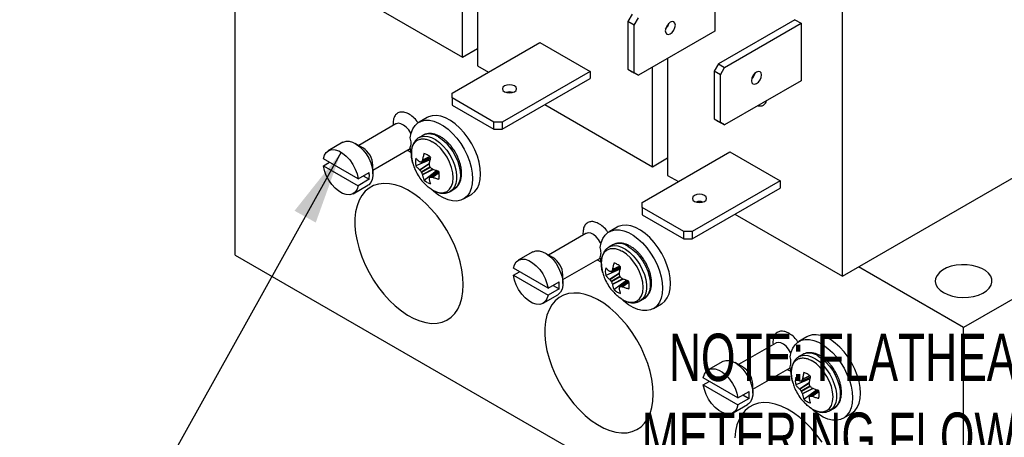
# Model space of a CAD drawing. Header units: inches. Extents: x 0.5 to 22.4, y 0.5 to 16.5.
# Tile 16 of 20: x 17.1 to 20.6, y 12.2 to 13.7. Entities that reach past the tile are written whole.
import ezdxf

# ---------------------------------------------------------------- set-up
doc = ezdxf.new("R2010")
doc.units = ezdxf.units.IN
doc.header["$LTSCALE"] = 2
doc.header["$MEASUREMENT"] = 0
doc.linetypes.add('SLD-Solid', pattern=[0])
doc.layers.add('TEXT', color=140, linetype='SLD-Solid', lineweight=25)
doc.styles.add('SLDTEXTSTYLE0', font='TXT', dxfattribs={"width": 0.7})
doc.dimstyles.new('SLDDIMSTYLE7', dxfattribs={"dimtxt": 0.18, "dimasz": 0.26, "dimexe": 0, "dimexo": 0.0625, "dimgap": 0, "dimtad": 0, "dimtih": 1, "dimtoh": 1, "dimdec": 0, "dimrnd": 1e-09, "dimzin": 0, "dimdsep": 46, "dimtxsty": 'Standard', "dimsah": 1, "dimcen": 0.09, "dimadec": 0, "dimazin": 0, "dimtfac": 0.26, "dimtdec": 0, "dimtofl": 0, "dimtmove": 0, "dimatfit": 3, "dimfxl": 0, "dimfrac": 2, "dimtolj": 1, "dimtzin": 0, "dimarcsym": 0})

msp = doc.modelspace()

# ---------------------------------------------------------------- linework, layer by layer
for p, q in [((17.8596, 12.8264), (17.8596, 14.0512)), ((18.7129, 13.9041), (18.7129, 13.4926)), ((18.6598, 13.5232), (18.6598, 13.8735)), ((19.548, 13.8172), (19.548, 13.6147)), ((18.2815, 13.7416), (18.6598, 13.5232)), ((19.9963, 12.7517), (19.9963, 13.7046)), ((19.2568, 13.6744), (19.2418, 13.6485)), ((19.2637, 13.6358), (19.2418, 13.6485)), ((19.2418, 13.6485), (19.2418, 13.4806)), ((19.2637, 13.6358), (19.2787, 13.6618)), ((19.8294, 13.6548), (19.5601, 13.4993)), ((19.8294, 13.6548), (19.8513, 13.6421)), ((19.2637, 13.468), (19.2637, 13.6358)), ((19.548, 13.6147), (19.2787, 13.4593)), ((19.3811, 13.6366), (19.3811, 13.63)), ((19.5821, 13.4867), (19.8513, 13.6421)), ((19.8513, 13.6421), (19.8513, 13.4396)), ((18.6232, 13.3968), (18.9321, 13.5751)), ((18.6598, 13.5232), (18.7129, 13.5538)), ((18.9321, 13.5751), (19.1089, 13.473)), ((19.3811, 13.5184), (19.3811, 13.1068)), ((18.7129, 13.4926), (18.751, 13.4706)), ((19.2418, 13.4806), (19.2637, 13.468)), ((19.2418, 13.4806), (19.2568, 13.4719)), ((19.3281, 13.1374), (19.3281, 13.4878)), ((19.5601, 13.4993), (19.5451, 13.4733)), ((19.5601, 13.4993), (19.5821, 13.4867)), ((19.5671, 13.4607), (19.5821, 13.4867)), ((19.1089, 13.473), (18.8, 13.2947)), ((18.8, 13.2694), (19.1089, 13.4477)), ((19.1089, 13.473), (19.1089, 13.4477)), ((19.2568, 13.4719), (19.2787, 13.4593)), ((19.2787, 13.4593), (19.2637, 13.468)), ((19.5671, 13.4607), (19.5451, 13.4733)), ((19.5451, 13.4733), (19.5451, 13.3055)), ((19.5671, 13.2928), (19.5671, 13.4607)), ((19.8513, 13.4396), (19.5821, 13.2842)), ((19.6821, 13.4579), (19.6854, 13.4565)), ((18.6232, 13.3795), (18.6232, 13.3968)), ((18.77, 13.2947), (18.6232, 13.3795)), ((18.6232, 13.3795), (18.6232, 13.3541)), ((18.6232, 13.3541), (18.77, 13.2694)), ((18.9497, 13.3558), (19.3281, 13.1374)), ((18.5354, 13.3102), (18.5071, 13.2939)), ((19.5451, 13.3055), (19.5671, 13.2928)), ((19.5451, 13.3055), (19.5601, 13.2968)), ((18.4257, 13.2878), (18.2947, 13.2121)), ((18.4154, 13.2894), (18.4162, 13.2823)), ((18.8, 13.2947), (18.77, 13.2947)), ((18.77, 13.2694), (18.77, 13.2947)), ((18.77, 13.2694), (18.8, 13.2694)), ((18.8, 13.2947), (18.8, 13.2694)), ((19.5601, 13.2968), (19.5821, 13.2842)), ((19.5821, 13.2842), (19.5671, 13.2928)), ((18.5202, 13.2477), (18.5069, 13.2401)), ((18.2391, 13.2233), (18.1878, 13.1937)), ((18.3093, 13.2037), (18.2828, 13.219)), ((18.3447, 13.1255), (18.4757, 13.2012)), ((18.479, 13.1852), (18.4758, 13.2048)), ((18.2925, 13.095), (18.1706, 13.1654)), ((18.4658, 13.1955), (18.4803, 13.1876)), ((18.5151, 13.1536), (18.5473, 13.1675)), ((18.5474, 13.1679), (18.5158, 13.1543)), ((18.5459, 13.1723), (18.5188, 13.1597)), ((18.5452, 13.1729), (18.5192, 13.1607)), ((19.2914, 13.011), (19.6003, 13.1893)), ((19.3281, 13.1374), (19.3811, 13.1681)), ((19.6003, 13.1893), (19.7771, 13.0873)), ((19.9963, 12.7517), (20.7345, 13.1779)), ((18.1706, 13.1409), (18.1918, 13.1531)), ((18.1706, 13.1409), (18.2925, 13.0705)), ((18.3447, 13.1118), (18.3447, 13.1424)), ((18.5464, 13.1619), (18.4957, 13.1404)), ((18.5087, 13.1267), (18.544, 13.1499)), ((18.5095, 13.1258), (18.5437, 13.1483)), ((18.5145, 13.1195), (18.5452, 13.1373)), ((18.5465, 13.135), (18.5158, 13.1172)), ((18.5553, 13.1282), (18.5188, 13.1098)), ((18.2925, 13.095), (18.3314, 13.1175)), ((18.3102, 13.1052), (18.3314, 13.093)), ((18.5569, 13.1276), (18.5192, 13.1087)), ((18.5245, 13.0905), (18.5684, 13.1237)), ((18.5737, 13.1217), (18.5456, 13.1008)), ((18.5465, 13.101), (18.5742, 13.1215)), ((18.5527, 13.1009), (18.5772, 13.118)), ((18.5538, 13.1007), (18.5773, 13.1172)), ((19.3811, 13.1068), (19.4192, 13.0848)), ((18.2753, 13.0422), (18.3266, 13.0718)), ((18.3314, 13.093), (18.2925, 13.0705)), ((19.7771, 13.0873), (19.4682, 12.909)), ((19.4682, 12.8837), (19.7771, 13.062)), ((19.7771, 13.0873), (19.7771, 13.062)), ((18.6164, 13.0504), (18.6297, 13.0581)), ((18.6631, 13.0237), (18.6914, 13.04)), ((19.2914, 12.9937), (19.2914, 13.011)), ((19.4382, 12.909), (19.2914, 12.9937)), ((19.2914, 12.9937), (19.2914, 12.9684)), ((19.2914, 12.9684), (19.4382, 12.8837)), ((19.6179, 12.9701), (19.9963, 12.7517)), ((21.13, 12.9796), (20.4229, 12.5714)), ((19.2036, 12.9244), (19.1753, 12.9081)), ((19.094, 12.902), (18.9629, 12.8264)), ((19.0836, 12.9036), (19.0844, 12.8965)), ((19.4682, 12.909), (19.4382, 12.909)), ((19.4382, 12.8837), (19.4382, 12.909)), ((19.4682, 12.909), (19.4682, 12.8837)), ((19.1884, 12.862), (19.1751, 12.8543)), ((19.4382, 12.8837), (19.4682, 12.8837)), ((17.8596, 12.8264), (20.4229, 11.3466)), ((18.9073, 12.8376), (18.856, 12.808)), ((18.9775, 12.8179), (18.951, 12.8332)), ((19.1472, 12.7995), (19.144, 12.819)), ((19.0129, 12.7398), (19.144, 12.8154)), ((19.134, 12.8097), (19.1485, 12.8018)), ((19.1834, 12.7678), (19.2155, 12.7817)), ((19.2156, 12.7822), (19.184, 12.7685)), ((19.2141, 12.7865), (19.187, 12.7739)), ((19.2134, 12.7871), (19.1874, 12.775)), ((20.4229, 12.5714), (20.0534, 12.7847)), ((18.9607, 12.7093), (18.8388, 12.7796)), ((18.8388, 12.7551), (18.86, 12.7674)), ((18.8388, 12.7551), (18.9607, 12.6848)), ((19.0129, 12.7261), (19.0129, 12.7567)), ((19.2146, 12.7761), (19.1639, 12.7546)), ((19.177, 12.741), (19.2122, 12.7641)), ((19.1777, 12.7401), (19.2119, 12.7625)), ((19.1827, 12.7338), (19.2134, 12.7515)), ((19.2147, 12.7492), (19.184, 12.7315)), ((18.9607, 12.7093), (18.9996, 12.7317)), ((18.9784, 12.7195), (18.9996, 12.7072)), ((19.2236, 12.7424), (19.187, 12.724)), ((19.2251, 12.7419), (19.1874, 12.7229)), ((19.1927, 12.7048), (19.2367, 12.7379)), ((19.242, 12.7359), (19.2138, 12.715)), ((19.2148, 12.7153), (19.2424, 12.7358)), ((19.2209, 12.7151), (19.2454, 12.7323)), ((19.222, 12.7149), (19.2456, 12.7314)), ((18.9435, 12.6564), (18.9948, 12.686)), ((18.9996, 12.7072), (18.9607, 12.6848)), ((19.2846, 12.6647), (19.2979, 12.6723)), ((19.3313, 12.6379), (19.3596, 12.6542)), ((20.4229, 11.3466), (20.4229, 12.5714)), ((19.7622, 12.5163), (19.6311, 12.4406)), ((19.7518, 12.5179), (19.7526, 12.5108)), ((19.8718, 12.5387), (19.8435, 12.5224)), ((19.8566, 12.4762), (19.8434, 12.4686)), ((19.5755, 12.4518), (19.5242, 12.4222)), ((19.6458, 12.4322), (19.6192, 12.4475)), ((19.6811, 12.354), (19.8122, 12.4297)), ((19.8022, 12.4239), (19.8167, 12.4161)), ((19.8154, 12.4137), (19.8122, 12.4333)), ((19.8823, 12.4008), (19.8552, 12.3882)), ((19.8816, 12.4014), (19.8556, 12.3892)), ((19.6289, 12.3235), (19.507, 12.3939)), ((19.507, 12.3694), (19.5282, 12.3816)), ((19.507, 12.3694), (19.6289, 12.299)), ((19.6811, 12.3403), (19.6811, 12.3709)), ((19.8828, 12.3904), (19.8321, 12.3689)), ((19.8452, 12.3552), (19.8804, 12.3784)), ((19.846, 12.3543), (19.8801, 12.3768)), ((19.8516, 12.3821), (19.8837, 12.396)), ((19.8838, 12.3964), (19.8522, 12.3827)), ((19.6289, 12.3235), (19.6678, 12.346)), ((19.6466, 12.3337), (19.6678, 12.3215)), ((19.8509, 12.348), (19.8816, 12.3658)), ((19.883, 12.3635), (19.8522, 12.3457)), ((19.8918, 12.3567), (19.8552, 12.3383)), ((19.8933, 12.3561), (19.8556, 12.3372)), ((19.8609, 12.319), (19.9049, 12.3522)), ((19.9102, 12.3502), (19.882, 12.3293)), ((19.883, 12.3295), (19.9106, 12.35)), ((19.8892, 12.3294), (19.9136, 12.3465)), ((19.8903, 12.3292), (19.9138, 12.3456)), ((19.6117, 12.2707), (19.663, 12.3003)), ((19.6678, 12.3215), (19.6289, 12.299)), ((19.9529, 12.2789), (19.9661, 12.2865)), ((19.9995, 12.2522), (20.0278, 12.2685))]:
    msp.add_line(p, q)
at = {"flags": 128}
for points in [[(19.391, 13.6049), (19.3978, 13.6104), (19.4035, 13.6181), (19.4073, 13.627), (19.4087, 13.6356), (19.4073, 13.6426), (19.4035, 13.647), (19.3978, 13.6481), (19.391, 13.6458)], [(19.391, 13.6458), (19.3842, 13.6403), (19.3785, 13.6326), (19.3747, 13.6237), (19.3733, 13.6152), (19.3747, 13.6081), (19.3785, 13.6037), (19.3842, 13.6026), (19.391, 13.6049)], [(19.6943, 13.4707), (19.6876, 13.4652), (19.6818, 13.4575), (19.678, 13.4486), (19.6767, 13.44), (19.678, 13.433), (19.6818, 13.4286), (19.6876, 13.4275), (19.6943, 13.4298)], [(19.6943, 13.4298), (19.7011, 13.4353), (19.7068, 13.443), (19.7107, 13.4519), (19.712, 13.4604), (19.7107, 13.4675), (19.7068, 13.4719), (19.7011, 13.473), (19.6943, 13.4707)], [(18.8076, 13.4216), (18.8022, 13.4169), (18.8003, 13.4114), (18.8022, 13.4059), (18.8076, 13.4012), (18.8157, 13.398), (18.8253, 13.3969), (18.8349, 13.398), (18.843, 13.4012)], [(18.843, 13.4012), (18.8484, 13.4059), (18.8503, 13.4114), (18.8484, 13.4169), (18.843, 13.4216), (18.8349, 13.4247), (18.8253, 13.4258), (18.8157, 13.4247), (18.8076, 13.4216)], [(18.6914, 13.04), (18.6928, 13.0408), (18.7036, 13.0497), (18.7122, 13.0615), (18.7185, 13.0759), (18.7224, 13.0927), (18.7237, 13.1114), (18.7224, 13.1316), (18.7185, 13.1529), (18.7122, 13.1746), (18.7036, 13.1964), (18.6928, 13.2176), (18.6802, 13.2379), (18.666, 13.2567), (18.6505, 13.2736), (18.6342, 13.2881), (18.6174, 13.3), (18.6006, 13.309), (18.584, 13.3148), (18.5681, 13.3174), (18.5532, 13.3166), (18.5398, 13.3125), (18.5354, 13.3102)], [(18.4786, 13.2535), (18.4777, 13.2553), (18.4706, 13.2668), (18.4621, 13.2766), (18.4527, 13.2841), (18.4432, 13.2887), (18.4342, 13.2901), (18.4264, 13.2882), (18.4257, 13.2878)], [(18.4758, 13.239), (18.4792, 13.2557), (18.4851, 13.2702), (18.4932, 13.2822), (18.5033, 13.2915), (18.5153, 13.2977), (18.5289, 13.3008), (18.5438, 13.3007), (18.5596, 13.2974), (18.5759, 13.291), (18.5925, 13.2816), (18.6089, 13.2694), (18.6248, 13.2547), (18.6397, 13.2379), (18.6535, 13.2192), (18.6657, 13.1992), (18.676, 13.1783), (18.6844, 13.157), (18.6905, 13.1357), (18.6942, 13.1149), (18.6954, 13.0951), (18.6942, 13.0767), (18.6905, 13.0602), (18.6844, 13.0459), (18.676, 13.0342), (18.6657, 13.0253), (18.6535, 13.0193), (18.6397, 13.0166), (18.6248, 13.017), (18.6089, 13.0206), (18.5925, 13.0274), (18.5759, 13.0371), (18.5596, 13.0496), (18.5472, 13.061)], [(18.5063, 13.2397), (18.5134, 13.243), (18.525, 13.2452), (18.5377, 13.2441), (18.5513, 13.2398), (18.5651, 13.2326), (18.5789, 13.2225), (18.5921, 13.2099), (18.6043, 13.1952), (18.6152, 13.179), (18.6243, 13.1616), (18.6314, 13.1438), (18.6363, 13.1259), (18.6388, 13.1087), (18.6388, 13.0927), (18.6363, 13.0784), (18.6314, 13.0662), (18.6243, 13.0565), (18.616, 13.0502)], [(18.5749, 13.2423), (18.5887, 13.2329), (18.6021, 13.2209), (18.6146, 13.2067), (18.6259, 13.1908), (18.6354, 13.1737), (18.6431, 13.1559), (18.6486, 13.138), (18.6516, 13.1206), (18.6523, 13.1042), (18.6504, 13.0894), (18.6461, 13.0766), (18.6395, 13.0663), (18.6309, 13.0588), (18.6297, 13.0581)], [(18.1706, 13.1654), (18.1743, 13.178), (18.1806, 13.1879), (18.1892, 13.1945), (18.1998, 13.1976), (18.2119, 13.197), (18.2249, 13.1928), (18.2382, 13.1851), (18.2512, 13.1744), (18.2632, 13.161), (18.2739, 13.1456), (18.2825, 13.129), (18.2888, 13.1119), (18.2925, 13.095)], [(18.2391, 13.2233), (18.2402, 13.2239), (18.2501, 13.2271), (18.2613, 13.2269), (18.2734, 13.2236), (18.2859, 13.2171), (18.2983, 13.2078), (18.3101, 13.196), (18.3207, 13.1822), (18.3298, 13.167), (18.3369, 13.151), (18.3418, 13.1348), (18.3444, 13.1192), (18.3444, 13.1048), (18.3418, 13.0921), (18.3369, 13.0816), (18.3298, 13.0739), (18.3266, 13.0718)], [(18.5456, 13.1667), (18.5459, 13.1645), (18.5464, 13.1619)], [(18.2925, 13.0705), (18.2888, 13.0579), (18.2825, 13.048), (18.2739, 13.0414), (18.2632, 13.0383), (18.2512, 13.0389), (18.2382, 13.0431), (18.2249, 13.0507), (18.2119, 13.0615), (18.1998, 13.0749), (18.1892, 13.0902), (18.1806, 13.1069), (18.1743, 13.124), (18.1706, 13.1409)], [(18.5684, 13.1237), (18.5705, 13.122), (18.5723, 13.1206)], [(18.6628, 12.722), (18.6615, 12.7478), (18.6578, 12.7747), (18.6517, 12.8024), (18.6432, 12.8305), (18.6325, 12.8586), (18.6197, 12.8863), (18.605, 12.9134), (18.5885, 12.9394), (18.5705, 12.9639), (18.5512, 12.9868), (18.5309, 13.0077), (18.5099, 13.0262), (18.4883, 13.0423), (18.4665, 13.0555), (18.4448, 13.0659), (18.4234, 13.0733), (18.4027, 13.0774), (18.3829, 13.0784), (18.3642, 13.0762), (18.347, 13.0708), (18.3314, 13.0623), (18.3176, 13.0508), (18.3058, 13.0364), (18.2962, 13.0194), (18.2889, 12.9999), (18.2839, 12.9783), (18.2814, 12.9547), (18.2814, 12.9295), (18.2839, 12.9031), (18.2889, 12.8758), (18.2962, 12.8478), (18.3058, 12.8197), (18.3176, 12.7917), (18.3314, 12.7643), (18.347, 12.7377), (18.3642, 12.7124), (18.3829, 12.6887), (18.4027, 12.6668), (18.4234, 12.647), (18.4448, 12.6297), (18.4665, 12.615), (18.4883, 12.6032), (18.5099, 12.5943), (18.5309, 12.5885), (18.5512, 12.5859), (18.5705, 12.5865), (18.5885, 12.5904), (18.605, 12.5973), (18.6197, 12.6074), (18.6325, 12.6203), (18.6432, 12.6361), (18.6517, 12.6543), (18.6578, 12.6749), (18.6615, 12.6976), (18.6628, 12.722)], [(19.4758, 13.0358), (19.4704, 13.0312), (19.4685, 13.0256), (19.4704, 13.0201), (19.4758, 13.0154), (19.484, 13.0123), (19.4935, 13.0112), (19.5031, 13.0123), (19.5112, 13.0154)], [(19.5112, 13.0154), (19.5166, 13.0201), (19.5185, 13.0256), (19.5166, 13.0312), (19.5112, 13.0358), (19.5031, 13.039), (19.4935, 13.0401), (19.484, 13.039), (19.4758, 13.0358)], [(19.3596, 12.6542), (19.361, 12.6551), (19.3718, 12.6639), (19.3804, 12.6757), (19.3868, 12.6902), (19.3906, 12.7069), (19.3919, 12.7257), (19.3906, 12.7459), (19.3868, 12.7671), (19.3804, 12.7889), (19.3718, 12.8106), (19.361, 12.8319), (19.3484, 12.8522), (19.3342, 12.8709), (19.3188, 12.8878), (19.3025, 12.9024), (19.2857, 12.9143), (19.2688, 12.9233), (19.2522, 12.9291), (19.2363, 12.9316), (19.2214, 12.9308), (19.208, 12.9267), (19.2036, 12.9244)], [(19.1468, 12.8678), (19.1459, 12.8696), (19.1388, 12.881), (19.1303, 12.8909), (19.1209, 12.8984), (19.1114, 12.903), (19.1024, 12.9044), (19.0947, 12.9024), (19.094, 12.902)], [(19.144, 12.8532), (19.1474, 12.8699), (19.1533, 12.8845), (19.1614, 12.8965), (19.1716, 12.9057), (19.1836, 12.912), (19.1972, 12.9151), (19.212, 12.915), (19.2278, 12.9117), (19.2442, 12.9052), (19.2607, 12.8958), (19.2771, 12.8836), (19.293, 12.869), (19.308, 12.8521), (19.3217, 12.8335), (19.3339, 12.8135), (19.3443, 12.7926), (19.3526, 12.7712), (19.3587, 12.7499), (19.3624, 12.7291), (19.3636, 12.7093), (19.3624, 12.691), (19.3587, 12.6745), (19.3526, 12.6602), (19.3443, 12.6484), (19.3339, 12.6395), (19.3217, 12.6336), (19.308, 12.6308), (19.293, 12.6313), (19.2771, 12.6349), (19.2607, 12.6416), (19.2442, 12.6514), (19.2278, 12.6638), (19.2154, 12.6753)], [(19.1745, 12.854), (19.1816, 12.8573), (19.1932, 12.8594), (19.206, 12.8583), (19.2195, 12.8541), (19.2334, 12.8468), (19.2471, 12.8367), (19.2603, 12.8241), (19.2725, 12.8095), (19.2834, 12.7932), (19.2925, 12.7759), (19.2996, 12.758), (19.3045, 12.7402), (19.307, 12.723), (19.307, 12.707), (19.3045, 12.6926), (19.2996, 12.6804), (19.2925, 12.6708), (19.2842, 12.6644)], [(19.2431, 12.8565), (19.257, 12.8471), (19.2703, 12.8351), (19.2828, 12.821), (19.2941, 12.8051), (19.3037, 12.7879), (19.3113, 12.7701), (19.3168, 12.7523), (19.3199, 12.7348), (19.3205, 12.7185), (19.3186, 12.7037), (19.3143, 12.6909), (19.3077, 12.6806), (19.2991, 12.673), (19.2979, 12.6723)], [(18.9073, 12.8376), (18.9084, 12.8382), (18.9183, 12.8413), (18.9295, 12.8412), (18.9417, 12.8378), (18.9542, 12.8313), (18.9665, 12.822), (18.9783, 12.8102), (18.9889, 12.7964), (18.998, 12.7812), (19.0051, 12.7652), (19.0101, 12.7491), (19.0126, 12.7335), (19.0126, 12.719), (19.0101, 12.7063), (19.0051, 12.6959), (18.998, 12.6881), (18.9948, 12.686)], [(18.8388, 12.7796), (18.8425, 12.7923), (18.8488, 12.8021), (18.8574, 12.8087), (18.8681, 12.8119), (18.8801, 12.8113), (18.8931, 12.8071), (18.9064, 12.7994), (18.9194, 12.7886), (18.9315, 12.7753), (18.9421, 12.7599), (18.9507, 12.7433), (18.957, 12.7261), (18.9607, 12.7093)], [(20.3522, 12.6939), (20.3668, 12.6869), (20.3835, 12.6816), (20.4016, 12.6783), (20.4205, 12.677), (20.4394, 12.6778), (20.4578, 12.6806), (20.4749, 12.6854), (20.4901, 12.692), (20.5029, 12.7001), (20.5128, 12.7095), (20.5195, 12.7198), (20.5226, 12.7306), (20.5222, 12.7416), (20.5181, 12.7523), (20.5106, 12.7624), (20.5, 12.7715), (20.4865, 12.7792), (20.4708, 12.7854), (20.4533, 12.7897), (20.4347, 12.792), (20.4157, 12.7923), (20.397, 12.7905), (20.3792, 12.7866), (20.3629, 12.7809), (20.3489, 12.7735), (20.3375, 12.7648), (20.3292, 12.7549), (20.3243, 12.7443), (20.3229, 12.7333), (20.3252, 12.7224), (20.3309, 12.712), (20.3401, 12.7024), (20.3522, 12.6939)], [(18.9607, 12.6848), (18.957, 12.6721), (18.9507, 12.6623), (18.9421, 12.6556), (18.9315, 12.6525), (18.9194, 12.6531), (18.9064, 12.6573), (18.8931, 12.665), (18.8801, 12.6758), (18.8681, 12.6891), (18.8574, 12.7045), (18.8488, 12.7211), (18.8425, 12.7383), (18.8388, 12.7551)], [(19.2138, 12.781), (19.2141, 12.7787), (19.2146, 12.7761)], [(19.2367, 12.7379), (19.2387, 12.7362), (19.2405, 12.7348)], [(19.331, 12.3362), (19.3298, 12.3621), (19.326, 12.389), (19.3199, 12.4167), (19.3114, 12.4447), (19.3007, 12.4728), (19.2879, 12.5006), (19.2732, 12.5276), (19.2567, 12.5536), (19.2387, 12.5782), (19.2194, 12.6011), (19.1991, 12.6219), (19.1781, 12.6405), (19.1565, 12.6565), (19.1347, 12.6698), (19.113, 12.6802), (19.0917, 12.6875), (19.0709, 12.6917), (19.0511, 12.6927), (19.0325, 12.6905), (19.0152, 12.6851), (18.9996, 12.6765), (18.9858, 12.665), (18.974, 12.6507), (18.9644, 12.6336), (18.9571, 12.6142), (18.9521, 12.5925), (18.9497, 12.5689), (18.9497, 12.5438), (18.9521, 12.5174), (18.9571, 12.49), (18.9644, 12.4621), (18.974, 12.4339), (18.9858, 12.406), (18.9996, 12.3785), (19.0152, 12.352), (19.0325, 12.3267), (19.0511, 12.3029), (19.0709, 12.281), (19.0917, 12.2613), (19.113, 12.2439), (19.1347, 12.2293), (19.1565, 12.2174), (19.1781, 12.2085), (19.1991, 12.2028), (19.2194, 12.2002), (19.2387, 12.2008), (19.2567, 12.2046), (19.2732, 12.2116), (19.2879, 12.2216), (19.3007, 12.2346), (19.3114, 12.2503), (19.3199, 12.2686), (19.326, 12.2892), (19.3298, 12.3118), (19.331, 12.3362)], [(20.0278, 12.2685), (20.0292, 12.2693), (20.04, 12.2782), (20.0486, 12.29), (20.055, 12.3044), (20.0588, 12.3212), (20.0601, 12.3399), (20.0588, 12.3601), (20.055, 12.3813), (20.0486, 12.4031), (20.04, 12.4249), (20.0292, 12.4461), (20.0166, 12.4664), (20.0024, 12.4852), (19.987, 12.5021), (19.9707, 12.5166), (19.9539, 12.5285), (19.937, 12.5375), (19.9204, 12.5433), (19.9045, 12.5459), (19.8897, 12.5451), (19.8762, 12.541), (19.8718, 12.5387)], [(19.815, 12.482), (19.8142, 12.4838), (19.8071, 12.4953), (19.7985, 12.5051), (19.7891, 12.5126), (19.7796, 12.5172), (19.7706, 12.5186), (19.7629, 12.5167), (19.7622, 12.5163)], [(19.8122, 12.4675), (19.8157, 12.4842), (19.8215, 12.4987), (19.8296, 12.5107), (19.8398, 12.52), (19.8518, 12.5262), (19.8654, 12.5293), (19.8802, 12.5292), (19.896, 12.5259), (19.9124, 12.5195), (19.9289, 12.5101), (19.9453, 12.4979), (19.9612, 12.4832), (19.9762, 12.4664), (19.9899, 12.4477), (20.0021, 12.4277), (20.0125, 12.4068), (20.0208, 12.3855), (20.0269, 12.3642), (20.0306, 12.3434), (20.0318, 12.3236), (20.0306, 12.3052), (20.0269, 12.2887), (20.0208, 12.2744), (20.0125, 12.2627), (20.0021, 12.2538), (19.9899, 12.2478), (19.9762, 12.2451), (19.9612, 12.2455), (19.9453, 12.2491), (19.9289, 12.2559), (19.9124, 12.2656), (19.896, 12.2781), (19.8836, 12.2895)], [(19.8428, 12.4682), (19.8498, 12.4715), (19.8614, 12.4737), (19.8742, 12.4726), (19.8877, 12.4683), (19.9016, 12.4611), (19.9153, 12.451), (19.9285, 12.4384), (19.9408, 12.4237), (19.9516, 12.4075), (19.9607, 12.3901), (19.9679, 12.3723), (19.9727, 12.3544), (19.9752, 12.3372), (19.9752, 12.3212), (19.9727, 12.3069), (19.9679, 12.2947), (19.9607, 12.285), (19.9525, 12.2787)], [(19.9113, 12.4708), (19.9252, 12.4614), (19.9386, 12.4494), (19.9511, 12.4352), (19.9623, 12.4193), (19.9719, 12.4022), (19.9795, 12.3844), (19.985, 12.3665), (19.9881, 12.3491), (19.9887, 12.3327), (19.9868, 12.3179), (19.9825, 12.3051), (19.976, 12.2948), (19.9673, 12.2873), (19.9661, 12.2865)], [(19.5755, 12.4518), (19.5766, 12.4524), (19.5865, 12.4556), (19.5978, 12.4554), (19.6099, 12.4521), (19.6224, 12.4456), (19.6347, 12.4362), (19.6465, 12.4245), (19.6571, 12.4107), (19.6662, 12.3955), (19.6733, 12.3795), (19.6783, 12.3633), (19.6808, 12.3477), (19.6808, 12.3333), (19.6783, 12.3206), (19.6733, 12.3101), (19.6662, 12.3024), (19.663, 12.3003)], [(19.507, 12.3939), (19.5107, 12.4065), (19.517, 12.4164), (19.5257, 12.423), (19.5363, 12.4261), (19.5484, 12.4255), (19.5613, 12.4213), (19.5746, 12.4136), (19.5876, 12.4029), (19.5997, 12.3895), (19.6103, 12.3741), (19.6189, 12.3575), (19.6253, 12.3404), (19.6289, 12.3235)], [(19.6289, 12.299), (19.6253, 12.2864), (19.6189, 12.2765), (19.6103, 12.2699), (19.5997, 12.2668), (19.5876, 12.2674), (19.5746, 12.2716), (19.5613, 12.2792), (19.5484, 12.29), (19.5363, 12.3034), (19.5257, 12.3187), (19.517, 12.3354), (19.5107, 12.3525), (19.507, 12.3694)], [(19.882, 12.3952), (19.8823, 12.393), (19.8828, 12.3904)], [(19.9049, 12.3522), (19.9069, 12.3505), (19.9087, 12.3491)], [(19.9249, 12.1679), (19.9069, 12.1924), (19.8877, 12.2153), (19.8674, 12.2362), (19.8463, 12.2547), (19.8247, 12.2707), (19.8029, 12.284), (19.7812, 12.2944), (19.7599, 12.3017), (19.7392, 12.3059), (19.7193, 12.3069), (19.7007, 12.3047), (19.6834, 12.2993), (19.6678, 12.2908), (19.654, 12.2793), (19.6422, 12.2649), (19.6326, 12.2479), (19.6253, 12.2284), (19.6204, 12.2068), (19.6179, 12.1832)]]:
    msp.add_lwpolyline(points, dxfattribs=at)
for centre, radius, start, end in [((19.3462, 13.6512), 0.0408, 312.8712, 347.1342), ((19.6496, 13.4761), 0.0408, 312.8712, 347.1342), ((18.8253, 13.3597), 0.0408, 72.8868, 107.1132), ((19.7067, 13.3746), 0.0236, 252.665, 347.0478), ((18.4168, 13.2191), 0.0622, 0.8164, 18.6101), ((18.5429, 13.1979), 0.0548, 54.1923, 114.4972), ((18.2694, 13.1398), 0.0753, 2.0056, 57.9891), ((18.4459, 13.2191), 0.0331, 334.3825, 1.5325), ((18.5497, 13.1539), 0.0557, 165.9439, 194.0561), ((18.5133, 13.1406), 0.0448, 59.4052, 75.6444), ((18.5017, 13.1205), 0.0681, 47.3238, 59.6091), ((18.2391, 13.1044), 0.0932, 0.1611, 8.0395), ((18.2602, 13.1044), 0.0721, 350.854, 0.2083), ((18.5102, 13.1057), 0.0681, 0.3935, 12.6771), ((18.5335, 13.1057), 0.0449, 344.3611, 0.5973), ((18.5706, 13.1406), 0.0681, 227.3238, 239.6091), ((18.559, 13.1205), 0.0448, 239.4052, 255.6444), ((19.4935, 12.974), 0.0408, 72.8868, 107.1132), ((19.0851, 12.8334), 0.0622, 0.8164, 18.6101), ((19.2111, 12.8121), 0.0548, 54.1923, 114.4972), ((18.9376, 12.754), 0.0753, 2.0056, 57.9891), ((19.1141, 12.8334), 0.0331, 334.3825, 1.5325), ((19.2179, 12.7681), 0.0557, 165.9439, 194.0561), ((19.1816, 12.7548), 0.0448, 59.4052, 75.6444), ((19.1699, 12.7347), 0.0681, 47.3238, 59.6091), ((18.9073, 12.7187), 0.0932, 0.1611, 8.0395), ((18.9284, 12.7187), 0.0721, 350.854, 0.2083), ((19.1784, 12.72), 0.0681, 0.3935, 12.6771), ((19.2017, 12.72), 0.0449, 344.3611, 0.5973), ((19.2388, 12.7548), 0.0681, 227.3238, 239.6091), ((19.2272, 12.7347), 0.0448, 239.4052, 255.6444), ((19.8793, 12.4264), 0.0548, 54.1923, 114.4972), ((19.7533, 12.4476), 0.0622, 0.8164, 18.6101), ((19.7823, 12.4476), 0.0331, 334.3825, 1.5325), ((19.6058, 12.3683), 0.0753, 2.0056, 57.9891), ((19.8498, 12.3691), 0.0448, 59.4052, 75.6444), ((19.8382, 12.349), 0.0681, 47.3238, 59.6091), ((19.8861, 12.3824), 0.0557, 165.9439, 194.0561), ((19.5755, 12.3329), 0.0932, 0.1611, 8.0395), ((19.5967, 12.3329), 0.0721, 350.854, 0.2083), ((19.8467, 12.3342), 0.0681, 0.3935, 12.6771), ((19.8699, 12.3342), 0.0449, 344.3611, 0.5973), ((19.907, 12.3691), 0.0681, 227.3238, 239.6091), ((19.8954, 12.3489), 0.0448, 239.4052, 255.6444)]:
    msp.add_arc(centre, radius, start, end)
for points, knots in [([(18.5038, 13.2916), (18.5019, 13.2944), (18.4955, 13.3037), (18.482, 13.316), (18.4654, 13.3264), (18.4494, 13.3306), (18.4352, 13.3289), (18.4241, 13.3209), (18.4167, 13.3075), (18.4158, 13.2953), (18.4154, 13.2894)], [0, 0, 0, 0, 0.059226, 0.196096, 0.332966, 0.464064, 0.595162, 0.732032, 0.868902, 1, 1, 1, 1]), ([(18.4263, 13.2882), (18.4262, 13.2881), (18.4262, 13.2881), (18.4259, 13.2879), (18.4258, 13.2879)], [0, 0, 0, 0, 0.615337, 1, 1, 1, 1]), ([(18.5062, 13.2395), (18.5059, 13.2394), (18.5019, 13.2375), (18.4957, 13.2315), (18.4885, 13.2218), (18.4835, 13.2104), (18.4806, 13.1976), (18.4797, 13.1841), (18.4807, 13.1703), (18.4825, 13.1588), (18.4845, 13.152), (18.4852, 13.1497)], [0, 0, 0, 0, 0.011793, 0.151656, 0.284264, 0.419513, 0.555194, 0.688632, 0.817576, 0.939275, 1, 1, 1, 1]), ([(18.4853, 13.1492), (18.4839, 13.1548), (18.4809, 13.1664), (18.4797, 13.1833), (18.4811, 13.1991), (18.4853, 13.2127), (18.4921, 13.2235), (18.5013, 13.2312), (18.5125, 13.2353), (18.5253, 13.2358), (18.5392, 13.2328), (18.5488, 13.2279), (18.5536, 13.2254)], [0, 0, 0, 0, 0.0904, 0.191466, 0.292533, 0.3936, 0.494666, 0.595733, 0.6968, 0.797867, 0.898933, 1, 1, 1, 1]), ([(18.6349, 13.1875), (18.6317, 13.1929), (18.6271, 13.2003), (18.6193, 13.2105), (18.6123, 13.2186), (18.6036, 13.2273), (18.594, 13.2353), (18.5838, 13.2423), (18.5731, 13.2479), (18.562, 13.252), (18.5508, 13.2542), (18.5396, 13.2542), (18.5293, 13.2523), (18.5234, 13.2492), (18.5208, 13.2478)], [0, 0, 0, 0, 0.112541, 0.158278, 0.233595, 0.310852, 0.392867, 0.477558, 0.564277, 0.652561, 0.742027, 0.832595, 0.924822, 1, 1, 1, 1]), ([(18.5536, 13.0557), (18.5942, 13.0323), (18.6271, 13.0514), (18.6271, 13.145), (18.5942, 13.202), (18.5536, 13.2254)], [0, 0, 0, 0, 0.5, 0.5, 1, 1, 1, 1]), ([(18.5087, 13.1547), (18.5075, 13.1557), (18.5051, 13.1578), (18.5017, 13.1609), (18.4986, 13.1641), (18.4966, 13.1663), (18.4957, 13.1674)], [0, 0, 0, 0, 0.250188, 0.5, 0.749812, 1, 1, 1, 1]), ([(18.5245, 13.184), (18.5239, 13.1821), (18.5228, 13.1782), (18.5214, 13.1723), (18.5202, 13.1665), (18.5195, 13.1627), (18.5192, 13.1607)], [0, 0, 0, 0, 0.250188, 0.5, 0.749812, 1, 1, 1, 1]), ([(18.5434, 13.1467), (18.5437, 13.1487), (18.5443, 13.1526), (18.5453, 13.1585), (18.5465, 13.1645), (18.5474, 13.1685), (18.5479, 13.1705)], [0, 0, 0, 0, 0.2501883, 0.5, 0.7498117, 1, 1, 1, 1]), ([(18.6295, 13.0582), (18.6301, 13.0585), (18.6344, 13.0604), (18.6408, 13.0666), (18.6481, 13.0763), (18.6531, 13.0878), (18.656, 13.1005), (18.6569, 13.114), (18.656, 13.1278), (18.6535, 13.1414), (18.6502, 13.1536), (18.6462, 13.1646), (18.6414, 13.1757), (18.6373, 13.1832), (18.6349, 13.1875)], [0, 0, 0, 0, 0.016122, 0.11871, 0.215976, 0.315181, 0.414702, 0.512577, 0.607156, 0.696421, 0.782412, 0.845067, 0.911976, 1, 1, 1, 1]), ([(18.4855, 13.1493), (18.4871, 13.1439), (18.4908, 13.1309), (18.5004, 13.1116), (18.5125, 13.0926), (18.5225, 13.082), (18.527, 13.0772)], [0, 0, 0, 0, 0.200597, 0.481071, 0.764817, 1, 1, 1, 1]), ([(18.4957, 13.1404), (18.4966, 13.1392), (18.4986, 13.1368), (18.5017, 13.1333), (18.5051, 13.13), (18.5075, 13.1278), (18.5087, 13.1267)], [0, 0, 0, 0, 0.250188, 0.5, 0.749812, 1, 1, 1, 1]), ([(18.5767, 13.1207), (18.5747, 13.1213), (18.5707, 13.1225), (18.565, 13.1244), (18.5593, 13.1265), (18.5557, 13.128), (18.5538, 13.1287)], [0, 0, 0, 0, 0.250188, 0.5, 0.749812, 1, 1, 1, 1]), ([(18.5192, 13.1087), (18.5195, 13.1071), (18.5202, 13.1039), (18.5214, 13.0993), (18.5228, 13.0948), (18.5239, 13.0919), (18.5245, 13.0905)], [0, 0, 0, 0, 0.250188, 0.5, 0.749812, 1, 1, 1, 1]), ([(18.5479, 13.077), (18.5474, 13.0784), (18.5465, 13.0811), (18.5453, 13.0855), (18.5443, 13.09), (18.5437, 13.0931), (18.5434, 13.0947)], [0, 0, 0, 0, 0.2501883, 0.5, 0.7498117, 1, 1, 1, 1]), ([(18.5538, 13.1007), (18.5557, 13.1), (18.5593, 13.0987), (18.565, 13.0968), (18.5707, 13.0951), (18.5747, 13.0941), (18.5767, 13.0936)], [0, 0, 0, 0, 0.250188, 0.5, 0.749812, 1, 1, 1, 1]), ([(18.5536, 13.0557), (18.5488, 13.0588), (18.5396, 13.0646), (18.531, 13.0731), (18.5269, 13.0771)], [0, 0, 0, 0, 0.527424, 1, 1, 1, 1]), ([(18.557, 13.0539), (18.5592, 13.0527), (18.5649, 13.0495), (18.5746, 13.0462), (18.5858, 13.044), (18.597, 13.0439), (18.6073, 13.0458), (18.6132, 13.0489), (18.6158, 13.0503)], [0, 0, 0, 0, 0.107258, 0.288124, 0.471413, 0.656958, 0.845903, 1, 1, 1, 1]), ([(19.172, 12.9058), (19.1701, 12.9086), (19.1637, 12.918), (19.1502, 12.9303), (19.1336, 12.9406), (19.1176, 12.9449), (19.1035, 12.9431), (19.0923, 12.9351), (19.085, 12.9218), (19.0841, 12.9096), (19.0836, 12.9036)], [0, 0, 0, 0, 0.059226, 0.196096, 0.332966, 0.464064, 0.595162, 0.732032, 0.868902, 1, 1, 1, 1]), ([(19.0945, 12.9024), (19.0945, 12.9024), (19.0944, 12.9023), (19.0941, 12.9022), (19.094, 12.9021)], [0, 0, 0, 0, 0.615337, 1, 1, 1, 1]), ([(19.1745, 12.8538), (19.1741, 12.8536), (19.1701, 12.8518), (19.164, 12.8458), (19.1567, 12.8361), (19.1517, 12.8246), (19.1488, 12.8119), (19.1479, 12.7984), (19.1489, 12.7846), (19.1508, 12.7731), (19.1528, 12.7662), (19.1534, 12.7639)], [0, 0, 0, 0, 0.0117933, 0.1516558, 0.2842636, 0.4195131, 0.5551943, 0.6886321, 0.8175762, 0.9392749, 1, 1, 1, 1]), ([(19.3032, 12.8018), (19.2999, 12.8071), (19.2953, 12.8146), (19.2875, 12.8247), (19.2805, 12.8329), (19.2718, 12.8416), (19.2622, 12.8496), (19.252, 12.8565), (19.2413, 12.8622), (19.2302, 12.8662), (19.219, 12.8684), (19.2078, 12.8684), (19.1975, 12.8666), (19.1916, 12.8634), (19.189, 12.862)], [0, 0, 0, 0, 0.112541, 0.158278, 0.233595, 0.310852, 0.392867, 0.477558, 0.564277, 0.652561, 0.742027, 0.832595, 0.924822, 1, 1, 1, 1]), ([(19.1535, 12.7635), (19.1521, 12.769), (19.1491, 12.7807), (19.1479, 12.7975), (19.1493, 12.8134), (19.1535, 12.827), (19.1603, 12.8378), (19.1695, 12.8454), (19.1808, 12.8496), (19.1935, 12.85), (19.2074, 12.8471), (19.217, 12.8421), (19.2218, 12.8397)], [0, 0, 0, 0, 0.0904, 0.191466, 0.292533, 0.3936, 0.494666, 0.595733, 0.6968, 0.797867, 0.898933, 1, 1, 1, 1]), ([(19.2218, 12.67), (19.2624, 12.6466), (19.2953, 12.6656), (19.2953, 12.7593), (19.2624, 12.8163), (19.2218, 12.8397)], [0, 0, 0, 0, 0.5, 0.5, 1, 1, 1, 1]), ([(19.177, 12.769), (19.1757, 12.77), (19.1733, 12.772), (19.17, 12.7752), (19.1668, 12.7784), (19.1649, 12.7806), (19.1639, 12.7817)], [0, 0, 0, 0, 0.250188, 0.5, 0.749812, 1, 1, 1, 1]), ([(19.1927, 12.7983), (19.1921, 12.7963), (19.191, 12.7924), (19.1896, 12.7866), (19.1884, 12.7807), (19.1877, 12.7769), (19.1874, 12.775)], [0, 0, 0, 0, 0.250188, 0.5, 0.749812, 1, 1, 1, 1]), ([(19.2116, 12.761), (19.2119, 12.7629), (19.2125, 12.7668), (19.2135, 12.7728), (19.2147, 12.7787), (19.2156, 12.7828), (19.2161, 12.7848)], [0, 0, 0, 0, 0.250188, 0.5, 0.749812, 1, 1, 1, 1]), ([(19.2978, 12.6725), (19.2983, 12.6727), (19.3027, 12.6747), (19.3091, 12.6808), (19.3163, 12.6905), (19.3213, 12.702), (19.3242, 12.7147), (19.3251, 12.7283), (19.3242, 12.742), (19.3218, 12.7557), (19.3184, 12.7679), (19.3144, 12.7789), (19.3096, 12.7899), (19.3055, 12.7975), (19.3032, 12.8018)], [0, 0, 0, 0, 0.016122, 0.11871, 0.215976, 0.315181, 0.414702, 0.512577, 0.607156, 0.696421, 0.782412, 0.845067, 0.911976, 1, 1, 1, 1]), ([(19.1537, 12.7636), (19.1553, 12.7581), (19.159, 12.7452), (19.1686, 12.7259), (19.1808, 12.7069), (19.1907, 12.6963), (19.1953, 12.6915)], [0, 0, 0, 0, 0.200597, 0.481071, 0.764817, 1, 1, 1, 1]), ([(19.1639, 12.7546), (19.1649, 12.7534), (19.1668, 12.7511), (19.17, 12.7476), (19.1733, 12.7442), (19.1757, 12.742), (19.177, 12.741)], [0, 0, 0, 0, 0.250188, 0.5, 0.749812, 1, 1, 1, 1]), ([(19.1874, 12.7229), (19.1877, 12.7213), (19.1884, 12.7181), (19.1896, 12.7135), (19.191, 12.7091), (19.1921, 12.7062), (19.1927, 12.7048)], [0, 0, 0, 0, 0.250188, 0.5, 0.749812, 1, 1, 1, 1]), ([(19.2449, 12.7349), (19.2429, 12.7355), (19.239, 12.7367), (19.2332, 12.7387), (19.2275, 12.7408), (19.2239, 12.7422), (19.222, 12.7429)], [0, 0, 0, 0, 0.250188, 0.5, 0.749812, 1, 1, 1, 1]), ([(19.222, 12.7149), (19.2239, 12.7143), (19.2275, 12.7129), (19.2332, 12.7111), (19.239, 12.7094), (19.2429, 12.7084), (19.2449, 12.7079)], [0, 0, 0, 0, 0.2501883, 0.5, 0.7498117, 1, 1, 1, 1]), ([(19.2218, 12.67), (19.217, 12.673), (19.2079, 12.6788), (19.1992, 12.6873), (19.1951, 12.6914)], [0, 0, 0, 0, 0.527424, 1, 1, 1, 1]), ([(19.2161, 12.6913), (19.2156, 12.6926), (19.2147, 12.6954), (19.2135, 12.6997), (19.2125, 12.7042), (19.2119, 12.7074), (19.2116, 12.7089)], [0, 0, 0, 0, 0.250188, 0.5, 0.749812, 1, 1, 1, 1]), ([(19.2252, 12.6682), (19.2274, 12.667), (19.2332, 12.6638), (19.2428, 12.6605), (19.254, 12.6582), (19.2652, 12.6582), (19.2755, 12.6601), (19.2814, 12.6632), (19.284, 12.6646)], [0, 0, 0, 0, 0.107258, 0.288124, 0.471413, 0.656958, 0.845903, 1, 1, 1, 1]), ([(19.8402, 12.5201), (19.8383, 12.5229), (19.8319, 12.5322), (19.8185, 12.5445), (19.8018, 12.5549), (19.7858, 12.5591), (19.7717, 12.5574), (19.7605, 12.5494), (19.7532, 12.536), (19.7523, 12.5238), (19.7518, 12.5179)], [0, 0, 0, 0, 0.059226, 0.196096, 0.332966, 0.464064, 0.595162, 0.732032, 0.868902, 1, 1, 1, 1]), ([(19.7627, 12.5167), (19.7627, 12.5166), (19.7627, 12.5166), (19.7623, 12.5164), (19.7622, 12.5164)], [0, 0, 0, 0, 0.615337, 1, 1, 1, 1]), ([(19.9714, 12.416), (19.9681, 12.4214), (19.9635, 12.4288), (19.9557, 12.439), (19.9487, 12.4471), (19.94, 12.4558), (19.9305, 12.4638), (19.9202, 12.4708), (19.9095, 12.4764), (19.8984, 12.4804), (19.8872, 12.4826), (19.876, 12.4827), (19.8657, 12.4808), (19.8598, 12.4777), (19.8572, 12.4763)], [0, 0, 0, 0, 0.112541, 0.158278, 0.233595, 0.310852, 0.392867, 0.477558, 0.564277, 0.652561, 0.742027, 0.832595, 0.924822, 1, 1, 1, 1]), ([(19.8427, 12.468), (19.8424, 12.4679), (19.8383, 12.466), (19.8322, 12.46), (19.8249, 12.4503), (19.82, 12.4389), (19.8171, 12.4261), (19.8161, 12.4126), (19.8171, 12.3988), (19.819, 12.3873), (19.821, 12.3805), (19.8216, 12.3782)], [0, 0, 0, 0, 0.011793, 0.151656, 0.284264, 0.419513, 0.555194, 0.688632, 0.817576, 0.939275, 1, 1, 1, 1]), ([(19.8217, 12.3777), (19.8203, 12.3833), (19.8173, 12.3949), (19.8161, 12.4118), (19.8175, 12.4276), (19.8217, 12.4412), (19.8286, 12.452), (19.8378, 12.4597), (19.849, 12.4638), (19.8618, 12.4643), (19.8756, 12.4613), (19.8852, 12.4564), (19.89, 12.4539)], [0, 0, 0, 0, 0.0904, 0.191466, 0.292533, 0.3936, 0.494666, 0.595733, 0.6968, 0.797867, 0.898933, 1, 1, 1, 1]), ([(19.89, 12.2842), (19.9306, 12.2608), (19.9635, 12.2798), (19.9635, 12.3735), (19.9306, 12.4305), (19.89, 12.4539)], [0, 0, 0, 0, 0.5, 0.5, 1, 1, 1, 1]), ([(19.8609, 12.4125), (19.8603, 12.4106), (19.8592, 12.4066), (19.8578, 12.4008), (19.8566, 12.395), (19.8559, 12.3911), (19.8556, 12.3892)], [0, 0, 0, 0, 0.250188, 0.5, 0.749812, 1, 1, 1, 1]), ([(19.966, 12.2867), (19.9666, 12.287), (19.9709, 12.2889), (19.9773, 12.2951), (19.9845, 12.3048), (19.9895, 12.3163), (19.9924, 12.329), (19.9933, 12.3425), (19.9924, 12.3563), (19.99, 12.3699), (19.9866, 12.3821), (19.9826, 12.3931), (19.9779, 12.4042), (19.9737, 12.4117), (19.9714, 12.416)], [0, 0, 0, 0, 0.016122, 0.11871, 0.215976, 0.315181, 0.414702, 0.512577, 0.607156, 0.696421, 0.782412, 0.845067, 0.911976, 1, 1, 1, 1]), ([(19.8219, 12.3778), (19.8235, 12.3724), (19.8272, 12.3594), (19.8368, 12.3401), (19.849, 12.3211), (19.859, 12.3105), (19.8635, 12.3057)], [0, 0, 0, 0, 0.200597, 0.481071, 0.764817, 1, 1, 1, 1]), ([(19.8452, 12.3832), (19.844, 12.3842), (19.8415, 12.3863), (19.8382, 12.3894), (19.835, 12.3926), (19.8331, 12.3948), (19.8321, 12.3959)], [0, 0, 0, 0, 0.250188, 0.5, 0.749812, 1, 1, 1, 1]), ([(19.8321, 12.3689), (19.8331, 12.3677), (19.835, 12.3653), (19.8382, 12.3618), (19.8415, 12.3585), (19.844, 12.3563), (19.8452, 12.3552)], [0, 0, 0, 0, 0.250188, 0.5, 0.749812, 1, 1, 1, 1]), ([(19.8799, 12.3752), (19.8801, 12.3772), (19.8807, 12.3811), (19.8817, 12.387), (19.8829, 12.393), (19.8838, 12.397), (19.8843, 12.399)], [0, 0, 0, 0, 0.2501883, 0.5, 0.7498117, 1, 1, 1, 1]), ([(19.8556, 12.3372), (19.8559, 12.3356), (19.8566, 12.3324), (19.8578, 12.3278), (19.8592, 12.3233), (19.8603, 12.3204), (19.8609, 12.319)], [0, 0, 0, 0, 0.250188, 0.5, 0.749812, 1, 1, 1, 1]), ([(19.9131, 12.3492), (19.9111, 12.3498), (19.9072, 12.351), (19.9014, 12.3529), (19.8957, 12.355), (19.8921, 12.3565), (19.8903, 12.3572)], [0, 0, 0, 0, 0.250188, 0.5, 0.749812, 1, 1, 1, 1]), ([(19.89, 12.2842), (19.8852, 12.2873), (19.8761, 12.2931), (19.8674, 12.3016), (19.8634, 12.3056)], [0, 0, 0, 0, 0.527424, 1, 1, 1, 1]), ([(19.8843, 12.3055), (19.8838, 12.3069), (19.8829, 12.3096), (19.8817, 12.314), (19.8807, 12.3185), (19.8801, 12.3216), (19.8799, 12.3232)], [0, 0, 0, 0, 0.250188, 0.5, 0.749812, 1, 1, 1, 1]), ([(19.8903, 12.3292), (19.8921, 12.3285), (19.8957, 12.3272), (19.9014, 12.3253), (19.9072, 12.3236), (19.9111, 12.3226), (19.9131, 12.3221)], [0, 0, 0, 0, 0.2501883, 0.5, 0.7498117, 1, 1, 1, 1]), ([(19.8934, 12.2824), (19.8956, 12.2812), (19.9014, 12.278), (19.911, 12.2747), (19.9222, 12.2725), (19.9334, 12.2724), (19.9437, 12.2743), (19.9496, 12.2774), (19.9523, 12.2788)], [0, 0, 0, 0, 0.107258, 0.288124, 0.471413, 0.656958, 0.845903, 1, 1, 1, 1])]:
    msp.add_open_spline(points, degree=3, knots=knots)
for points in [[(18.5095, 13.1543), (18.5093, 13.1544), (18.509, 13.1545), (18.5087, 13.1547)], [(18.5145, 13.1535), (18.5136, 13.1536), (18.5119, 13.1539), (18.5103, 13.1542), (18.5095, 13.1543)], [(18.5145, 13.1535), (18.5151, 13.1534), (18.5155, 13.1537), (18.5158, 13.1543)], [(18.5188, 13.1597), (18.5183, 13.1588), (18.5172, 13.1569), (18.5163, 13.1552), (18.5158, 13.1543)], [(18.5192, 13.1607), (18.5191, 13.1603), (18.519, 13.16), (18.5188, 13.1597)], [(18.5435, 13.1454), (18.5434, 13.1459), (18.5434, 13.1463), (18.5434, 13.1467)], [(18.5452, 13.1373), (18.5449, 13.1386), (18.5443, 13.1413), (18.5437, 13.1441), (18.5435, 13.1454)], [(18.5452, 13.1373), (18.5454, 13.1364), (18.5459, 13.1356), (18.5465, 13.135)], [(18.5527, 13.1294), (18.5517, 13.1303), (18.5496, 13.1321), (18.5476, 13.134), (18.5465, 13.135)], [(18.5538, 13.1287), (18.5534, 13.1289), (18.5531, 13.1291), (18.5527, 13.1294)], [(18.5087, 13.1267), (18.509, 13.1265), (18.5093, 13.1262), (18.5095, 13.1258)], [(18.5095, 13.1258), (18.5103, 13.1248), (18.5119, 13.1227), (18.5136, 13.1206), (18.5145, 13.1195)], [(18.5158, 13.1172), (18.5155, 13.118), (18.5151, 13.1189), (18.5145, 13.1195)], [(18.5158, 13.1172), (18.5163, 13.116), (18.5172, 13.1135), (18.5183, 13.111), (18.5188, 13.1098)], [(18.5188, 13.1098), (18.519, 13.1094), (18.5191, 13.109), (18.5192, 13.1087)], [(18.5434, 13.0947), (18.5434, 13.095), (18.5434, 13.0953), (18.5435, 13.0956)], [(18.5435, 13.0956), (18.5437, 13.0963), (18.5443, 13.0979), (18.5449, 13.0995), (18.5452, 13.1003)], [(18.5465, 13.101), (18.5459, 13.1011), (18.5454, 13.1008), (18.5452, 13.1003)], [(18.5465, 13.101), (18.5476, 13.101), (18.5496, 13.1009), (18.5517, 13.1009), (18.5527, 13.1009)], [(18.5527, 13.1009), (18.5531, 13.1009), (18.5534, 13.1008), (18.5538, 13.1007)], [(19.1777, 12.7686), (19.1775, 12.7686), (19.1772, 12.7688), (19.177, 12.769)], [(19.1827, 12.7677), (19.1818, 12.7679), (19.1802, 12.7681), (19.1786, 12.7684), (19.1777, 12.7686)], [(19.1827, 12.7677), (19.1833, 12.7677), (19.1838, 12.7679), (19.184, 12.7685)], [(19.187, 12.7739), (19.1865, 12.773), (19.1855, 12.7712), (19.1845, 12.7694), (19.184, 12.7685)], [(19.1874, 12.775), (19.1873, 12.7746), (19.1872, 12.7742), (19.187, 12.7739)], [(19.2117, 12.7597), (19.2116, 12.7601), (19.2116, 12.7606), (19.2116, 12.761)], [(19.2134, 12.7515), (19.2131, 12.7529), (19.2125, 12.7556), (19.212, 12.7583), (19.2117, 12.7597)], [(19.2134, 12.7515), (19.2137, 12.7507), (19.2141, 12.7498), (19.2148, 12.7492)], [(19.2209, 12.7436), (19.2199, 12.7446), (19.2178, 12.7464), (19.2158, 12.7483), (19.2148, 12.7492)], [(19.177, 12.741), (19.1772, 12.7407), (19.1775, 12.7404), (19.1777, 12.7401)], [(19.1777, 12.7401), (19.1786, 12.739), (19.1802, 12.7369), (19.1818, 12.7348), (19.1827, 12.7338)], [(19.184, 12.7315), (19.1838, 12.7323), (19.1833, 12.7331), (19.1827, 12.7338)], [(19.184, 12.7315), (19.1845, 12.7302), (19.1855, 12.7277), (19.1865, 12.7253), (19.187, 12.724)], [(19.187, 12.724), (19.1872, 12.7236), (19.1873, 12.7233), (19.1874, 12.7229)], [(19.2117, 12.7098), (19.212, 12.7106), (19.2125, 12.7121), (19.2131, 12.7137), (19.2134, 12.7145)], [(19.2148, 12.7153), (19.2141, 12.7153), (19.2137, 12.715), (19.2134, 12.7145)], [(19.2148, 12.7153), (19.2158, 12.7152), (19.2178, 12.7152), (19.2199, 12.7152), (19.2209, 12.7151)], [(19.222, 12.7429), (19.2217, 12.7431), (19.2213, 12.7433), (19.2209, 12.7436)], [(19.2209, 12.7151), (19.2213, 12.7152), (19.2217, 12.7151), (19.222, 12.7149)], [(19.2116, 12.7089), (19.2116, 12.7093), (19.2116, 12.7096), (19.2117, 12.7098)], [(19.846, 12.3828), (19.8457, 12.3829), (19.8454, 12.383), (19.8452, 12.3832)], [(19.8509, 12.382), (19.8501, 12.3821), (19.8484, 12.3824), (19.8468, 12.3827), (19.846, 12.3828)], [(19.8509, 12.382), (19.8515, 12.3819), (19.852, 12.3822), (19.8522, 12.3827)], [(19.8552, 12.3882), (19.8547, 12.3873), (19.8537, 12.3854), (19.8527, 12.3836), (19.8522, 12.3827)], [(19.8556, 12.3892), (19.8555, 12.3888), (19.8554, 12.3885), (19.8552, 12.3882)], [(19.8799, 12.3739), (19.8798, 12.3744), (19.8798, 12.3748), (19.8799, 12.3752)], [(19.8816, 12.3658), (19.8813, 12.3671), (19.8807, 12.3698), (19.8802, 12.3726), (19.8799, 12.3739)], [(19.8452, 12.3552), (19.8454, 12.355), (19.8457, 12.3547), (19.846, 12.3543)], [(19.846, 12.3543), (19.8468, 12.3533), (19.8484, 12.3512), (19.8501, 12.3491), (19.8509, 12.348)], [(19.8522, 12.3457), (19.852, 12.3465), (19.8515, 12.3474), (19.8509, 12.348)], [(19.8522, 12.3457), (19.8527, 12.3445), (19.8537, 12.342), (19.8547, 12.3395), (19.8552, 12.3383)], [(19.8552, 12.3383), (19.8554, 12.3379), (19.8555, 12.3375), (19.8556, 12.3372)], [(19.8816, 12.3658), (19.8819, 12.3649), (19.8824, 12.3641), (19.883, 12.3635)], [(19.8892, 12.3579), (19.8881, 12.3588), (19.886, 12.3606), (19.884, 12.3625), (19.883, 12.3635)], [(19.8903, 12.3572), (19.8899, 12.3574), (19.8895, 12.3576), (19.8892, 12.3579)], [(19.8799, 12.3232), (19.8798, 12.3235), (19.8798, 12.3238), (19.8799, 12.324)], [(19.8799, 12.324), (19.8802, 12.3248), (19.8807, 12.3264), (19.8813, 12.328), (19.8816, 12.3288)], [(19.883, 12.3295), (19.8824, 12.3296), (19.8819, 12.3293), (19.8816, 12.3288)], [(19.883, 12.3295), (19.884, 12.3295), (19.886, 12.3294), (19.8881, 12.3294), (19.8892, 12.3294)], [(19.8892, 12.3294), (19.8895, 12.3294), (19.8899, 12.3293), (19.8903, 12.3292)]]:
    msp.add_open_spline(points, degree=3)

# ---------------------------------------------------------------- texts
at = {"layer": 'TEXT', "insert": (20.6039, 12.5495), "char_height": 0.1666667, "attachment_point": 2, "style": 'SLDTEXTSTYLE0'}
msp.add_mtext('NOTE: FLATHEAD SCREWS FOR ^JMETERING FLOW. PHILIPS SCREW ^JAND WASHER FOR LIMITING ^JTRAVEL ON METERING SCREW', dxfattribs=at)

# ---------------------------------------------------------------- leaders
at = {"layer": 'TEXT'}
msp.add_leader([(18.2328, 13.1886), (17.6021, 12.0557), (17.1021, 12.0557)], dimstyle='SLDDIMSTYLE7', dxfattribs=at)

doc.saveas('drawing.dxf')
